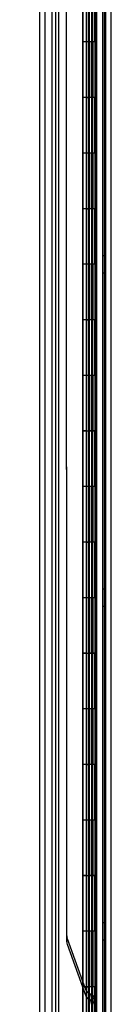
# Model space of a CAD drawing. Header units: inches. Extents: x 1 to 359, y -2 to 239.
# Tile 51 of 82: x 176.61 to 178.25, y 121.07 to 138.78. Entities that reach past the tile are written whole.
import ezdxf
from ezdxf.enums import TextEntityAlignment as Align
from ezdxf.lldxf.tags import DXFTag

# ---------------------------------------------------------------- set-up
doc = ezdxf.new("R2010")
doc.units = ezdxf.units.IN
doc.header["$MEASUREMENT"] = 0
for name, color, linetype in [('COM54746-60', 7, 'Continuous'), ('COM70220', 7, 'Continuous'), ('COM70739-9', 7, 'Continuous'), ('COM70839-3', 7, 'Continuous'), ('COM71196-6', 7, 'Continuous'), ('COM71301-1', 7, 'Continuous'), ('Default', 7, 'Continuous')]:
    doc.layers.add(name, color=color, linetype=linetype)
doc.styles.add('SEACAD_Times_New_Roman', font='times.ttf')
tags = doc.linetypes.add('HIDDEN2', pattern=[0.1875, 0.125, -0.0625]).pattern_tags.tags
tags[6:7] = [DXFTag(74, 4), DXFTag(75, 0), DXFTag(340, '0'), DXFTag(46, 0.0), DXFTag(50, 0.0), DXFTag(44, 0.0), DXFTag(45, 0.0)]
tags[4:5] = [DXFTag(74, 4), DXFTag(75, 0), DXFTag(340, '0'), DXFTag(46, 0.0), DXFTag(50, 0.0), DXFTag(44, 0.0), DXFTag(45, 0.0)]
doc.dimstyles.new('HAMMOND_(STH_-_300x200)', dxfattribs={"dimtxt": 1.5, "dimasz": 1.875, "dimexe": 0.75, "dimexo": 0.75, "dimgap": 0.375, "dimtad": 0, "dimtih": 1, "dimtoh": 1, "dimzin": 0, "dimdsep": 46, "dimtxsty": 'SEACAD_Times_New_Roman', "dimblk1": '_SE_FILLED', "dimblk2": '_SE_FILLED', "dimsah": 1, "dimcen": 0.75, "dimadec": 0, "dimazin": 0, "dimtfac": 0.8, "dimtofl": 0, "dimtmove": 0, "dimatfit": 3, "dimfxl": 1, "dimtolj": 1, "dimtzin": 0, "dimarcsym": 0})

# ---------------------------------------------------------------- blocks, each defined once
blk = doc.blocks.new('SE4')
at = {"layer": 'COM54746-60', "color": 7, "linetype": 'HIDDEN2'}
for p, q in [((177.25, 149.382), (177.25, 89.382)), ((178.091, 149.382), (178.091, 89.382)), ((177.805, 148.382), (177.805, 89.382)), ((177.905, 89.382), (177.905, 148.382)), ((177.8, 139.382), (177.8, 138.382)), ((177.844, 138.382), (177.844, 139.381)), ((177.85, 138.382), (177.85, 139.381)), ((177.855, 139.382), (177.855, 138.382)), ((177.897, 139.382), (177.897, 138.382)), ((177.91, 138.382), (177.91, 139.381)), ((177.972, 138.382), (177.972, 139.381)), ((177.981, 139.382), (177.981, 138.382)), ((177.986, 138.382), (177.986, 139.382)), ((177.99, 138.382), (177.99, 139.382)), ((177.8, 138.382), (177.8, 137.381)), ((177.844, 138.382), (177.844, 137.381)), ((177.85, 138.382), (177.85, 137.381)), ((177.855, 137.382), (177.855, 138.382)), ((177.897, 137.382), (177.897, 138.382)), ((177.91, 137.381), (177.91, 138.382)), ((177.942, 137.382), (177.942, 138.382)), ((177.99, 138.382), (177.986, 138.382)), ((177.99, 137.382), (177.99, 138.382)), ((177.8, 137.383), (177.738, 137.383)), ((177.8, 137.383), (177.844, 137.383)), ((177.8, 137.382), (177.8, 136.382)), ((177.972, 137.383), (177.844, 137.383)), ((177.844, 136.382), (177.844, 137.381)), ((177.85, 136.382), (177.85, 137.381)), ((177.855, 137.382), (177.855, 136.382)), ((177.897, 137.382), (177.897, 136.382)), ((177.91, 136.382), (177.91, 137.381)), ((177.972, 137.381), (177.972, 137.382)), ((177.972, 136.382), (177.972, 137.381)), ((177.981, 137.382), (177.981, 136.382)), ((177.99, 137.382), (177.986, 137.382)), ((177.986, 136.382), (177.986, 137.382)), ((177.99, 136.382), (177.99, 137.382)), ((177.8, 136.382), (177.8, 135.381)), ((177.844, 136.382), (177.844, 135.381)), ((177.85, 136.382), (177.85, 135.381)), ((177.855, 135.382), (177.855, 136.382)), ((177.897, 135.382), (177.897, 136.382)), ((177.91, 135.381), (177.91, 136.382)), ((177.942, 135.382), (177.942, 136.382)), ((177.99, 136.382), (177.986, 136.382)), ((177.99, 135.382), (177.99, 136.382)), ((177.8, 135.383), (177.738, 135.383)), ((177.8, 135.383), (177.844, 135.383)), ((177.8, 135.382), (177.8, 134.382)), ((177.972, 135.383), (177.844, 135.383)), ((177.844, 134.382), (177.844, 135.381)), ((177.85, 134.382), (177.85, 135.381)), ((177.855, 135.382), (177.855, 134.382)), ((177.897, 135.382), (177.897, 134.382)), ((177.91, 134.382), (177.91, 135.381)), ((177.972, 135.381), (177.972, 135.382)), ((177.972, 134.382), (177.972, 135.381)), ((177.981, 135.382), (177.981, 134.382)), ((177.99, 135.382), (177.986, 135.382)), ((177.986, 134.382), (177.986, 135.382)), ((177.99, 134.382), (177.99, 135.382)), ((178.153, 134.534), (178.091, 134.534)), ((177.8, 134.382), (177.8, 133.381)), ((177.844, 134.382), (177.844, 133.381)), ((177.85, 134.382), (177.85, 133.381)), ((177.855, 133.382), (177.855, 134.382)), ((177.897, 133.382), (177.897, 134.382)), ((177.91, 133.381), (177.91, 134.382)), ((177.942, 133.382), (177.942, 134.382)), ((177.99, 134.382), (177.986, 134.382)), ((177.99, 133.382), (177.99, 134.382)), ((178.091, 134.23), (178.153, 134.23)), ((177.8, 133.383), (177.738, 133.383)), ((177.8, 133.383), (177.844, 133.383)), ((177.8, 133.382), (177.8, 132.382)), ((177.972, 133.383), (177.844, 133.383)), ((177.844, 132.382), (177.844, 133.381)), ((177.85, 132.382), (177.85, 133.381)), ((177.855, 133.382), (177.855, 132.382)), ((177.897, 133.382), (177.897, 132.382)), ((177.91, 132.382), (177.91, 133.381)), ((177.972, 133.381), (177.972, 133.382)), ((177.972, 132.382), (177.972, 133.381)), ((177.981, 133.382), (177.981, 132.382)), ((177.99, 133.382), (177.986, 133.382)), ((177.986, 132.382), (177.986, 133.382)), ((177.99, 132.382), (177.99, 133.382)), ((177.8, 132.382), (177.8, 131.381)), ((177.844, 132.382), (177.844, 131.381)), ((177.85, 132.382), (177.85, 131.381)), ((177.855, 131.382), (177.855, 132.382)), ((177.897, 131.382), (177.897, 132.382)), ((177.91, 131.381), (177.91, 132.382)), ((177.942, 131.382), (177.942, 132.382)), ((177.99, 132.382), (177.986, 132.382)), ((177.99, 131.382), (177.99, 132.382)), ((177.8, 131.383), (177.738, 131.383)), ((177.8, 131.383), (177.844, 131.383)), ((177.8, 131.382), (177.8, 130.382)), ((177.972, 131.383), (177.844, 131.383)), ((177.844, 130.382), (177.844, 131.381)), ((177.85, 130.382), (177.85, 131.381)), ((177.855, 131.382), (177.855, 130.382)), ((177.897, 131.382), (177.897, 130.382)), ((177.91, 130.382), (177.91, 131.381)), ((177.972, 131.381), (177.972, 131.382)), ((177.972, 130.382), (177.972, 131.381)), ((177.981, 131.382), (177.981, 130.382)), ((177.99, 131.382), (177.986, 131.382)), ((177.986, 130.382), (177.986, 131.382)), ((177.99, 130.382), (177.99, 131.382)), ((177.8, 130.382), (177.8, 129.381)), ((177.844, 130.382), (177.844, 129.381)), ((177.85, 130.382), (177.85, 129.381)), ((177.855, 129.382), (177.855, 130.382)), ((177.897, 129.382), (177.897, 130.382)), ((177.91, 129.381), (177.91, 130.382)), ((177.942, 129.382), (177.942, 130.382)), ((177.99, 130.382), (177.986, 130.382)), ((177.99, 129.382), (177.99, 130.382)), ((177.8, 129.383), (177.738, 129.383)), ((177.8, 129.383), (177.844, 129.383)), ((177.8, 129.382), (177.8, 128.382)), ((177.972, 129.383), (177.844, 129.383)), ((177.844, 128.382), (177.844, 129.381)), ((177.85, 128.382), (177.85, 129.381)), ((177.855, 129.382), (177.855, 128.382)), ((177.897, 129.382), (177.897, 128.382)), ((177.91, 128.382), (177.91, 129.381)), ((177.972, 129.381), (177.972, 129.382)), ((177.972, 128.382), (177.972, 129.381)), ((177.981, 129.382), (177.981, 128.382)), ((177.99, 129.382), (177.986, 129.382)), ((177.986, 128.382), (177.986, 129.382)), ((177.99, 128.382), (177.99, 129.382)), ((178.153, 128.534), (178.091, 128.534)), ((177.8, 128.382), (177.8, 127.381)), ((177.844, 128.382), (177.844, 127.381)), ((177.85, 128.382), (177.85, 127.381)), ((177.855, 127.382), (177.855, 128.382)), ((177.897, 127.382), (177.897, 128.382)), ((177.91, 127.381), (177.91, 128.382)), ((177.942, 127.382), (177.942, 128.382)), ((177.99, 128.382), (177.986, 128.382)), ((177.99, 127.382), (177.99, 128.382)), ((178.091, 128.23), (178.153, 128.23)), ((177.8, 127.383), (177.738, 127.383)), ((177.8, 127.383), (177.844, 127.383)), ((177.8, 127.382), (177.8, 126.382)), ((177.972, 127.383), (177.844, 127.383)), ((177.844, 126.382), (177.844, 127.381)), ((177.85, 126.382), (177.85, 127.381)), ((177.855, 127.382), (177.855, 126.382)), ((177.897, 127.382), (177.897, 126.382)), ((177.91, 126.382), (177.91, 127.381)), ((177.972, 127.381), (177.972, 127.382)), ((177.972, 126.382), (177.972, 127.381)), ((177.981, 127.382), (177.981, 126.382)), ((177.99, 127.382), (177.986, 127.382)), ((177.986, 126.382), (177.986, 127.382)), ((177.99, 126.382), (177.99, 127.382)), ((177.8, 126.382), (177.8, 125.381)), ((177.844, 126.382), (177.844, 125.381)), ((177.85, 126.382), (177.85, 125.381)), ((177.855, 125.382), (177.855, 126.382)), ((177.897, 125.382), (177.897, 126.382)), ((177.91, 125.381), (177.91, 126.382)), ((177.942, 125.382), (177.942, 126.382)), ((177.99, 126.382), (177.986, 126.382)), ((177.99, 125.382), (177.99, 126.382)), ((177.8, 125.383), (177.738, 125.383)), ((177.8, 125.383), (177.844, 125.383)), ((177.8, 125.382), (177.8, 124.382)), ((177.972, 125.383), (177.844, 125.383)), ((177.844, 124.382), (177.844, 125.381)), ((177.85, 124.382), (177.85, 125.381)), ((177.855, 125.382), (177.855, 124.382)), ((177.897, 125.382), (177.897, 124.382)), ((177.91, 124.382), (177.91, 125.381)), ((177.972, 125.381), (177.972, 125.382)), ((177.972, 124.382), (177.972, 125.381)), ((177.981, 125.382), (177.981, 124.382)), ((177.99, 125.382), (177.986, 125.382)), ((177.986, 124.382), (177.986, 125.382)), ((177.99, 124.382), (177.99, 125.382)), ((177.8, 124.382), (177.8, 123.381)), ((177.844, 124.382), (177.844, 123.381)), ((177.85, 124.382), (177.85, 123.381)), ((177.855, 123.382), (177.855, 124.382)), ((177.897, 123.382), (177.897, 124.382)), ((177.91, 123.381), (177.91, 124.382)), ((177.942, 123.382), (177.942, 124.382)), ((177.99, 124.382), (177.986, 124.382)), ((177.99, 123.382), (177.99, 124.382)), ((177.8, 123.383), (177.738, 123.383)), ((177.8, 123.383), (177.844, 123.383)), ((177.8, 123.382), (177.8, 122.382)), ((177.972, 123.383), (177.844, 123.383)), ((177.844, 122.382), (177.844, 123.381)), ((177.85, 122.382), (177.85, 123.381)), ((177.855, 123.382), (177.855, 122.382)), ((177.897, 123.382), (177.897, 122.382)), ((177.91, 122.382), (177.91, 123.381)), ((177.972, 123.381), (177.972, 123.382)), ((177.972, 122.382), (177.972, 123.381)), ((177.981, 123.382), (177.981, 122.382)), ((177.99, 123.382), (177.986, 123.382)), ((177.986, 122.382), (177.986, 123.382)), ((177.99, 122.382), (177.99, 123.382)), ((178.153, 122.534), (178.091, 122.534)), ((177.8, 122.382), (177.8, 121.381)), ((177.844, 122.382), (177.844, 121.381)), ((177.85, 122.382), (177.85, 121.381)), ((177.855, 121.382), (177.855, 122.382)), ((177.897, 121.382), (177.897, 122.382)), ((177.91, 121.381), (177.91, 122.382)), ((177.942, 121.382), (177.942, 122.382)), ((177.99, 122.382), (177.986, 122.382)), ((177.99, 121.382), (177.99, 122.382)), ((178.091, 122.23), (178.153, 122.23)), ((177.8, 121.383), (177.738, 121.383)), ((177.8, 121.383), (177.844, 121.383)), ((177.8, 121.382), (177.8, 120.382)), ((177.972, 121.383), (177.844, 121.383)), ((177.844, 120.382), (177.844, 121.381)), ((177.85, 120.382), (177.85, 121.381)), ((177.855, 121.382), (177.855, 120.382)), ((177.897, 121.382), (177.897, 120.382)), ((177.91, 120.382), (177.91, 121.381)), ((177.972, 121.381), (177.972, 121.382)), ((177.972, 120.382), (177.972, 121.381)), ((177.981, 121.382), (177.981, 120.382)), ((177.99, 121.382), (177.986, 121.382)), ((177.986, 120.382), (177.986, 121.382)), ((177.99, 120.382), (177.99, 121.382))]:
    blk.add_line(p, q, dxfattribs=at)
at = {"layer": 'COM54746-60', "color": 7, "linetype": 'Continuous'}
for p, q in [((177.738, 139.382), (177.738, 138.382)), ((177.942, 139.382), (177.942, 138.382)), ((177.738, 138.382), (177.738, 137.381)), ((177.942, 138.382), (177.738, 138.382)), ((177.942, 138.382), (177.738, 138.382)), ((177.986, 138.382), (177.942, 138.382)), ((177.972, 137.382), (177.972, 138.382)), ((177.981, 137.382), (177.981, 138.382)), ((177.986, 138.382), (177.986, 137.382)), ((177.942, 137.382), (177.738, 137.382)), ((177.738, 137.382), (177.738, 136.382)), ((177.972, 137.381), (177.738, 137.381)), ((177.942, 137.382), (177.942, 136.382)), ((177.986, 137.382), (177.942, 137.382)), ((177.738, 136.382), (177.738, 135.381)), ((177.942, 136.382), (177.738, 136.382)), ((177.942, 136.382), (177.738, 136.382)), ((177.986, 136.382), (177.942, 136.382)), ((177.972, 135.382), (177.972, 136.382)), ((177.981, 135.382), (177.981, 136.382)), ((177.986, 136.382), (177.986, 135.382)), ((177.942, 135.382), (177.738, 135.382)), ((177.738, 135.382), (177.738, 134.382)), ((177.972, 135.381), (177.738, 135.381)), ((177.942, 135.382), (177.942, 134.382)), ((177.986, 135.382), (177.942, 135.382)), ((177.738, 134.382), (177.738, 133.381)), ((177.942, 134.382), (177.738, 134.382)), ((177.942, 134.382), (177.738, 134.382)), ((177.986, 134.382), (177.942, 134.382)), ((177.972, 133.382), (177.972, 134.382)), ((177.981, 133.382), (177.981, 134.382)), ((177.986, 134.382), (177.986, 133.382)), ((177.942, 133.382), (177.738, 133.382)), ((177.738, 133.382), (177.738, 132.382)), ((177.972, 133.381), (177.738, 133.381)), ((177.942, 133.382), (177.942, 132.382)), ((177.986, 133.382), (177.942, 133.382)), ((177.738, 132.382), (177.738, 131.381)), ((177.942, 132.382), (177.738, 132.382)), ((177.942, 132.382), (177.738, 132.382)), ((177.986, 132.382), (177.942, 132.382)), ((177.972, 131.382), (177.972, 132.382)), ((177.981, 131.382), (177.981, 132.382)), ((177.986, 132.382), (177.986, 131.382)), ((177.942, 131.382), (177.738, 131.382)), ((177.738, 131.382), (177.738, 130.382)), ((177.972, 131.381), (177.738, 131.381)), ((177.942, 131.382), (177.942, 130.382)), ((177.986, 131.382), (177.942, 131.382)), ((177.738, 130.382), (177.738, 129.381)), ((177.942, 130.382), (177.738, 130.382)), ((177.942, 130.382), (177.738, 130.382)), ((177.986, 130.382), (177.942, 130.382)), ((177.972, 129.382), (177.972, 130.382)), ((177.981, 129.382), (177.981, 130.382)), ((177.986, 130.382), (177.986, 129.382)), ((177.942, 129.382), (177.738, 129.382)), ((177.738, 129.382), (177.738, 128.382)), ((177.972, 129.381), (177.738, 129.381)), ((177.942, 129.382), (177.942, 128.382)), ((177.986, 129.382), (177.942, 129.382)), ((177.738, 128.382), (177.738, 127.381)), ((177.942, 128.382), (177.738, 128.382)), ((177.942, 128.382), (177.738, 128.382)), ((177.986, 128.382), (177.942, 128.382)), ((177.972, 127.382), (177.972, 128.382)), ((177.981, 127.382), (177.981, 128.382)), ((177.986, 128.382), (177.986, 127.382)), ((177.942, 127.382), (177.738, 127.382)), ((177.738, 127.382), (177.738, 126.382)), ((177.972, 127.381), (177.738, 127.381)), ((177.942, 127.382), (177.942, 126.382)), ((177.986, 127.382), (177.942, 127.382)), ((177.738, 126.382), (177.738, 125.381)), ((177.942, 126.382), (177.738, 126.382)), ((177.942, 126.382), (177.738, 126.382)), ((177.986, 126.382), (177.942, 126.382)), ((177.972, 125.382), (177.972, 126.382)), ((177.981, 125.382), (177.981, 126.382)), ((177.986, 126.382), (177.986, 125.382)), ((177.942, 125.382), (177.738, 125.382)), ((177.738, 125.382), (177.738, 124.382)), ((177.972, 125.381), (177.738, 125.381)), ((177.942, 125.382), (177.942, 124.382)), ((177.986, 125.382), (177.942, 125.382)), ((177.738, 124.382), (177.738, 123.381)), ((177.942, 124.382), (177.738, 124.382)), ((177.942, 124.382), (177.738, 124.382)), ((177.986, 124.382), (177.942, 124.382)), ((177.972, 123.382), (177.972, 124.382)), ((177.981, 123.382), (177.981, 124.382)), ((177.986, 124.382), (177.986, 123.382)), ((177.942, 123.382), (177.738, 123.382)), ((177.738, 123.382), (177.738, 122.382)), ((177.972, 123.381), (177.738, 123.381)), ((177.942, 123.382), (177.942, 122.382)), ((177.986, 123.382), (177.942, 123.382)), ((177.738, 122.382), (177.738, 121.381)), ((177.942, 122.382), (177.738, 122.382)), ((177.942, 122.382), (177.738, 122.382)), ((177.986, 122.382), (177.942, 122.382)), ((177.972, 121.382), (177.972, 122.382)), ((177.981, 121.382), (177.981, 122.382)), ((177.986, 122.382), (177.986, 121.382)), ((177.942, 121.382), (177.738, 121.382)), ((177.738, 121.382), (177.738, 120.382)), ((177.972, 121.381), (177.738, 121.381)), ((177.942, 121.382), (177.942, 120.382)), ((177.986, 121.382), (177.942, 121.382))]:
    blk.add_line(p, q, dxfattribs=at)
at = {"layer": 'COM70220', "color": 7, "linetype": 'HIDDEN2'}
for p, q in [((177.062, 88.816), (177.062, 149.876)), ((177.063, 88.816), (177.063, 149.876)), ((177.065, 88.816), (177.065, 149.876)), ((177.311, 88.816), (177.311, 149.876))]:
    blk.add_line(p, q, dxfattribs=at)
at = {"layer": 'COM70739-9', "color": 7, "linetype": 'HIDDEN2'}
blk.add_line((178.123, 149.583), (178.123, 88.963), dxfattribs=at)
at = {"layer": 'COM70839-3', "color": 7, "linetype": 'HIDDEN2'}
for p, q in [((177.45, 122.297), (177.447, 147.939)), ((177.909, 120.037), (177.906, 147.939)), ((177.981, 120.037), (177.978, 147.939)), ((177.45, 122.189), (177.447, 147.831)), ((177.909, 119.929), (177.906, 147.831)), ((177.981, 119.929), (177.978, 147.831)), ((177.457, 122.254), (177.789, 121.336)), ((177.457, 122.147), (177.789, 121.229)), ((177.895, 121.175), (177.939, 121.175)), ((177.895, 121.068), (177.895, 121.175)), ((177.939, 121.068), (177.939, 121.175))]:
    blk.add_line(p, q, dxfattribs=at)
for centre, radius, start, end in [((177.575, 122.297), 0.125, 180.0066, 199.8699), ((177.575, 122.189), 0.125, 180.0066, 199.8699), ((177.907, 121.379), 0.125, 199.8699, 244.8221), ((177.907, 121.271), 0.125, 199.8699, 244.8221), ((177.811, 121.175), 0.1, 51.6539, 64.8221), ((177.769, 121.182), 0.126, 356.7583, 34.4921), ((177.811, 121.067), 0.1, 51.6539, 64.8221), ((177.769, 121.075), 0.126, 356.7583, 34.4921)]:
    blk.add_arc(centre, radius, start, end, dxfattribs=at)
for points in [[(177.873, 121.253), (177.875, 121.253), (177.877, 121.251), (177.883, 121.249), (177.891, 121.245), (177.906, 121.236), (177.921, 121.223), (177.93, 121.209), (177.935, 121.198), (177.938, 121.188), (177.939, 121.181), (177.939, 121.177), (177.939, 121.175)], [(177.873, 121.146), (177.875, 121.145), (177.877, 121.144), (177.883, 121.142), (177.891, 121.137), (177.906, 121.128), (177.921, 121.115), (177.93, 121.101), (177.935, 121.09), (177.938, 121.081), (177.939, 121.073), (177.939, 121.069), (177.939, 121.067)]]:
    blk.add_open_spline(points, degree=3, knots=[0, 0, 0, 0, 0.046761, 0.078989, 0.156051, 0.302551, 0.565706, 0.683753, 0.793954, 0.898513, 0.94939, 1, 1, 1, 1], dxfattribs=at)
at = {"layer": 'COM71196-6', "color": 7, "linetype": 'Continuous'}
for p, q in [((176.966, 88.306), (176.966, 150.458)), ((177.736, 88.211), (177.736, 150.553))]:
    blk.add_line(p, q, dxfattribs=at)
at = {"layer": 'COM71196-6', "color": 7, "linetype": 'HIDDEN2'}
for p, q in [((177.061, 88.306), (177.061, 150.458)), ((177.841, 150.023), (177.841, 88.523))]:
    blk.add_line(p, q, dxfattribs=at)
at = {"layer": 'COM71301-1', "color": 7, "linetype": 'HIDDEN2'}
for p, q in [((177.186, 88.618), (177.186, 149.928)), ((178.248, 88.618), (178.248, 149.928))]:
    blk.add_line(p, q, dxfattribs=at)
at = {"layer": 'COM71301-1', "color": 7, "linetype": 'Continuous'}
blk.add_line((178.153, 88.618), (178.153, 149.928), dxfattribs=at)
blk = doc.blocks.new('DMBLK23')
at = {"layer": 'Default', "linetype": 'Continuous', "transparency": 16777216}
for points in [[(163.212, 148.773), (163.837, 148.773), (163.525, 150.648)], [(163.212, 89.991), (163.525, 88.116), (163.837, 89.991)]]:
    blk.add_hatch(color=7, dxfattribs=at).paths.add_polyline_path(points)
at = {"layer": 'Default', "color": 7, "linetype": 'Continuous', "transparency": 16777216}
for p, q in [((176.406, 150.648), (162.775, 150.648)), ((163.525, 150.648), (163.525, 120.657)), ((163.525, 115.857), (163.525, 88.116)), ((176.406, 88.116), (162.775, 88.116))]:
    blk.add_line(p, q, dxfattribs=at)
at = {"layer": 'Default', "color": 7, "linetype": 'Continuous', "transparency": 16777216, "style": 'SEACAD_Times_New_Roman'}
for s, p in [('62.53', (160.965, 120.132)), ('DOOR', (160.379, 117.882))]:
    blk.add_text(s, height=1.5, dxfattribs=at).set_placement(p, align=Align.TOP_LEFT)
blk = doc.blocks.new('_SE_FILLED')
at = {"color": 0}
blk.add_line((0, 0), (-1, 0), dxfattribs=at)
blk.add_solid([(0, 0), (-1, -0.1665), (-1, 0.1665), (0, 0)], dxfattribs=at)

msp = doc.modelspace()

# ---------------------------------------------------------------- block references
at = {"layer": 'Default'}
msp.add_blockref('SE4', (0, 0), dxfattribs=at)

# ---------------------------------------------------------------- dimensions: what is measured, and where the dimension line sits
at = {"layer": 'Default', "color": 7, "linetype": 'Continuous'}
dim = msp.add_linear_dim(base=(163.525, 150.648), p1=(177.156, 150.648), p2=(177.156, 88.116), angle=270, text='\\A1;<>\\PDOOR', dimstyle='HAMMOND_(STH_-_300x200)', dxfattribs=at)
dim.commit()
dim.dimension.update_dxf_attribs({"geometry": 'DMBLK23', "text_midpoint": (163.525, 119.382), "dimtype": 161})

doc.saveas('drawing.dxf')
